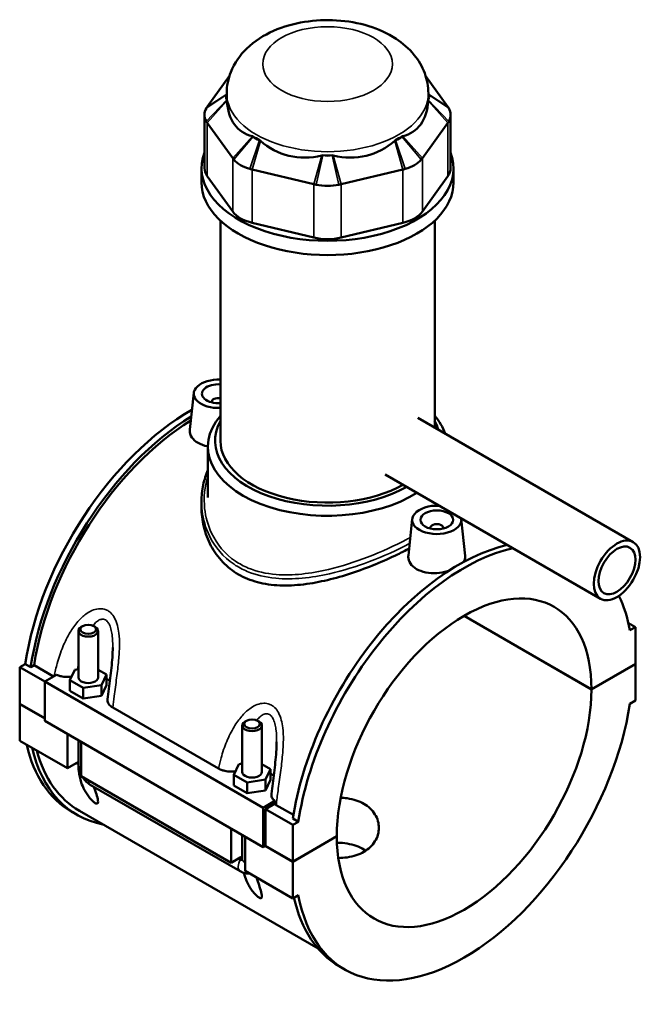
# Model space of a CAD drawing. Header units: millimetres. Extents: x -252 to 972, y -114 to 1156.
# Tile 7 of 8: x -98 to 92, y 855 to 1156. Entities that reach past the tile are written whole.
import ezdxf

# ---------------------------------------------------------------- set-up
doc = ezdxf.new("R2010")
doc.units = ezdxf.units.MM
doc.layers.add('Visible (ANSI)', color=7, linetype='Continuous', lineweight=50)
doc.layers.add('Visible Narrow (ANSI)', color=7, linetype='Continuous', lineweight=35)

msp = doc.modelspace()

# ---------------------------------------------------------------- linework, layer by layer
at = {"layer": 'Visible (ANSI)'}
for p, q in [((-33.78, 1138.38), (-40.57, 1128.91)), ((32.94, 1128.91), (26.15, 1138.38)), ((-34.62, 1131.87), (-34.62, 1133)), ((26.98, 1131.87), (26.98, 1133)), ((-41.41, 1126.48), (-41.41, 1110.19)), ((33.78, 1126.48), (33.78, 1110.19)), ((-40.57, 1124.05), (-32.78, 1113.19)), ((25.15, 1113.19), (32.94, 1124.05)), ((-42.32, 1105.85), (-42.32, 1110.19)), ((-32.78, 1096.9), (-40.57, 1107.76)), ((-26.83, 1109.76), (-8.03, 1105.26)), ((0.39, 1105.26), (19.2, 1109.76)), ((32.94, 1107.76), (25.15, 1096.9)), ((34.68, 1105.85), (34.68, 1110.19)), ((-36.54, 1026.86), (-36.54, 1094.15)), ((-8.03, 1088.97), (-26.83, 1093.47)), ((19.2, 1093.47), (0.39, 1088.97)), ((28.91, 1030.94), (28.91, 1094.15)), ((-44.68, 1041.5), (-45.88, 1030.33)), ((-39.19, 1038.78), (-39.19, 1038.58)), ((23.78, 1033.91), (89.57, 995.92)), ((-40.39, 1009.48), (-40.39, 1025.06)), ((13.78, 1016.59), (79.57, 978.6)), ((-42.32, 1008.34), (-42.32, 1006.54)), ((22.07, 1002.96), (20.87, 991.79)), ((37.04, 1002.96), (38.25, 991.73)), ((27.56, 1000.04), (27.56, 1000.24)), ((31.56, 1000.04), (31.56, 1000.24)), ((76.79, 950.88), (37.87, 973.36)), ((37.94, 973.4), (76.79, 950.97)), ((-78.63, 970.21), (-79.05, 969.96)), ((-75.24, 970.21), (-74.81, 969.96)), ((88.09, 971.14), (90.23, 969.91)), ((90.23, 969.91), (88.55, 968.94)), ((90.23, 958.72), (90.23, 969.91)), ((-79.93, 968.74), (-79.93, 954.56)), ((-73.93, 968.74), (-73.93, 954.56)), ((-97.86, 957.66), (-96.18, 958.63)), ((-97.86, 957.66), (-90.23, 953.25)), ((-97.86, 946.47), (-97.86, 957.66)), ((-94.51, 957.67), (-96.18, 958.63)), ((-93.48, 958.26), (-94.51, 957.67)), ((-87.51, 954.82), (-93.48, 958.26)), ((-82.51, 953.7), (-81.01, 956.91)), ((-81.01, 956.91), (-79.93, 957.08)), ((-73.93, 956.91), (-71.36, 955.42)), ((76.79, 950.97), (90.23, 958.72)), ((90.23, 958.64), (76.79, 950.88)), ((90.16, 958.68), (90.23, 958.64)), ((90.23, 947.45), (90.23, 958.64)), ((-86.63, 955.33), (-90.23, 953.25)), ((-71.36, 955.42), (-72.85, 952.2)), ((-71.36, 952.15), (-71.36, 955.42)), ((-90.23, 953.25), (-23.47, 914.71)), ((-90.23, 953.25), (-90.23, 941.25)), ((-82.51, 950.43), (-82.51, 953.7)), ((-78.43, 951.34), (-82.51, 953.7)), ((-72.85, 952.2), (-78.43, 951.34)), ((-78.43, 948.07), (-78.43, 951.34)), ((-72.85, 948.93), (-72.85, 952.2)), ((-72.85, 948.93), (-71.36, 952.15)), ((-82.51, 950.43), (-78.43, 948.07)), ((-78.43, 948.07), (-72.85, 948.93)), ((-97.86, 946.47), (-90.23, 942.07)), ((-97.86, 946.39), (-97.79, 946.43)), ((-97.86, 935.21), (-97.86, 946.39)), ((-90.23, 941.98), (-97.86, 946.39)), ((-69.45, 945.37), (-37.12, 926.71)), ((88.55, 946.48), (90.23, 947.45)), ((-90.23, 941.25), (-23.47, 902.71)), ((-29.87, 925.65), (-29.87, 939.83)), ((-28.57, 941.3), (-28.99, 941.06)), ((-25.17, 941.3), (-24.75, 941.06)), ((-23.87, 925.65), (-23.87, 939.83)), ((-83.3, 926.8), (-83.3, 937.25)), ((-97.86, 935.21), (-83.3, 926.8)), ((-79.93, 935.31), (-79.93, 928.02)), ((-79.05, 934.8), (-79.05, 924.35)), ((-80.58, 928.36), (-83.3, 926.8)), ((-79.93, 928.74), (-80.58, 928.36)), ((-80.58, 928.36), (-79.93, 927.99)), ((-32.45, 924.79), (-30.95, 928.01)), ((-30.95, 928.01), (-29.87, 928.18)), ((-23.87, 928), (-21.29, 926.52)), ((-79.05, 924.35), (-33.23, 897.89)), ((-32.45, 921.53), (-32.45, 924.79)), ((-28.36, 922.43), (-32.45, 924.79)), ((-21.29, 926.52), (-22.79, 923.3)), ((-21.29, 923.25), (-21.29, 926.52)), ((-76.31, 921.75), (-30.49, 895.29)), ((-32.45, 921.53), (-28.36, 919.17)), ((-22.79, 923.3), (-28.36, 922.43)), ((-28.36, 919.17), (-28.36, 922.43)), ((-22.79, 920.03), (-22.79, 923.3)), ((-22.79, 920.03), (-21.29, 923.25)), ((-28.36, 919.17), (-22.79, 920.03)), ((-23.47, 914.71), (-19.88, 916.79)), ((-20.02, 915.89), (-22.77, 914.3)), ((-14.24, 912.51), (-19.5, 915.55)), ((-80.33, 912.52), (-82, 913.48)), ((-79.62, 913.76), (-6.7, 871.66)), ((-23.47, 902.71), (-23.47, 914.71)), ((-22.77, 914.3), (-14.42, 909.49)), ((-22.77, 914.3), (-22.77, 903.12)), ((-12.74, 910.46), (-14.42, 909.49)), ((-14.42, 909.49), (-14.42, 898.3)), ((-12.74, 910.46), (-14.41, 911.42)), ((-33.23, 897.89), (-33.23, 908.34)), ((-29.87, 899.12), (-29.87, 906.4)), ((-28.99, 905.89), (-28.99, 895.44)), ((-14.42, 898.3), (-0.99, 906.06)), ((-0.99, 905.98), (-14.42, 898.22)), ((-1.06, 906.02), (-0.99, 905.98)), ((-22.77, 903.12), (-23.47, 902.71)), ((-14.42, 898.22), (-22.84, 903.08)), ((-22.77, 903.12), (-14.42, 898.3)), ((-29.87, 899.84), (-30.52, 899.46)), ((-30.52, 899.46), (-33.23, 897.89)), ((-30.96, 899.21), (-30.41, 898.89)), ((-30.52, 899.46), (-29.87, 899.08)), ((-14.42, 898.22), (-14.42, 887.03)), ((-28.99, 895.44), (-14.42, 887.03)), ((-14.42, 887.03), (-12.74, 888)), ((1.44, 865.31), (-0.23, 866.28))]:
    msp.add_line(p, q, dxfattribs=at)
for centre, major_axis, ratio, start_param, end_param in [((-30.41, 1131.87), (-4.4, 0), 0.57735, 5.985372, 6.604384), ((-3.82, 1131.87), (-30.8, 0), 0.57735, 0, 0.045116), ((22.78, 1131.87), (4.4, 0), 0.57735, 5.961987, 6.580998), ((-3.82, 1131.87), (30.8, 0), 0.57735, 6.238069, 6.283185), ((-30.41, 1126.48), (-11, 0), 0.57735, 5.961987, 6.604384), ((-3.82, 1155.52), (26.68, 33.82), 0.45491, 2.674561, 3.34806), ((-3.82, 1155.52), (26.68, -33.82), 0.45491, 6.076718, 6.750217), ((22.78, 1126.48), (11, 0), 0.57735, 5.961987, 6.604384), ((-22.62, 1121.01), (-4.4, 0), 0.57735, 0.464199, 1.106597), ((-3.82, 1131.87), (30.8, 0), 0.57735, 3.881875, 3.972107), ((14.99, 1121.01), (-4.4, 0), 0.57735, 2.034996, 2.677393), ((-3.82, 1131.87), (30.8, 0), 0.57735, 5.452671, 5.542903), ((-3.82, 1155.52), (-13.24, -41.17), 0.675461, 5.998116, 6.671615), ((-3.82, 1155.52), (13.24, -41.17), 0.675461, 5.894756, 6.568255), ((-3.82, 1110.19), (-38.5, 0), 0.57735, 6.065775, 9.642188), ((-3.82, 1116.51), (-4.4, 0), 0.57735, 1.249598, 1.891995), ((-3.82, 1131.87), (30.8, 0), 0.57735, 4.667273, 4.757505), ((-22.62, 1115.62), (11, 0), 0.57735, 3.605792, 4.24819), ((14.99, 1115.62), (11, 0), 0.57735, 5.176588, 5.818986), ((-30.41, 1110.19), (-11, 0), 0.57735, 0, 0.392699), ((22.78, 1110.19), (11, 0), 0.57735, 5.890486, 6.283185), ((-3.82, 1105.85), (-38.5, 0), 0.57735, 0, 3.141593), ((-3.82, 1111.13), (11, 0), 0.57735, 4.39119, 5.033588), ((-22.62, 1099.33), (-11, 0), 0.57735, 0.392699, 1.178097), ((14.99, 1099.33), (-11, 0), 0.57735, 1.963495, 2.748894), ((-3.82, 1094.84), (-11, 0), 0.57735, 1.178097, 1.963495), ((-37.19, 1041.23), (-7.5, 0), 0.57735, 4.625555, 7.940816), ((-37.19, 1041.23), (-5, 0), 0.57735, 4.581931, 7.984439), ((-37.19, 1038.78), (-2, 0), 0.57735, 4.381145, 6.460896), ((-45.54, 976.64), (-36.47, -63.16), 0.57735, 3.921026, 5.308115), ((-43.87, 975.68), (36.47, 63.16), 0.57735, 0.816135, 2.166522), ((-43.87, 975.68), (-35.75, -61.92), 0.57735, 3.961, 5.304274), ((-3.82, 1025.06), (-36.58, 0), 0.57735, 5.820231, 8.695674), ((-3.82, 1026.86), (-34.37, 0), 0.57735, 5.972094, 8.635245), ((-3.82, 1025.06), (36.58, 0), 0.57735, 0.192969, 0.462955), ((-3.82, 1026.86), (34.37, 0), 0.57735, 0.173711, 0.311092), ((-3.82, 1026.86), (-32.72, 0), 0.57735, 0, 2.351851), ((29.56, 1002.69), (-7.5, 0), 0.57735, 4.601444, 9.535723), ((29.56, 1000.24), (-2, 0), 0.57735, 2.963882, 6.460896), ((36.23, 929.43), (36.47, 63.16), 0.57735, 0.492973, 2.166522), ((37.9, 928.47), (-36.47, -63.16), 0.57735, 3.634566, 5.308115), ((37.9, 928.47), (27.5, 47.63), 0.57735, 5.498696, 8.638471), ((37.9, 928.47), (36.47, 63.16), 0.57735, 5.687459, 5.907337), ((-76.93, 968.74), (3, 0), 0.57735, 2.356194, 7.068583), ((-76.93, 954.56), (-3, 0), 0.57735, 0, 3.141593), ((-76.93, 951.29), (7.5, 0), 0.57735, 0.497207, 0.732403), ((37.9, 928.47), (-27.5, -47.63), 0.57735, 5.498696, 8.638471), ((37.9, 928.47), (-36.47, -63.16), 0.57735, 5.687459, 8.449708), ((-26.87, 939.83), (3, 0), 0.57735, 2.356194, 7.068583), ((-45.54, 976.64), (-36.47, -63.16), 0.57735, 5.729889, 6.283185), ((-43.87, 975.68), (-36.47, -63.16), 0.57735, 5.729889, 6.48154), ((-43.87, 975.68), (-35.75, -61.92), 0.57735, 5.763173, 6.283185), ((-76.93, 928.02), (-3, 0), 0.57735, 0, 0.021016), ((-26.87, 925.65), (-3, 0), 0.57735, 0, 3.141593), ((-26.87, 922.39), (7.5, 0), 0.57735, 0.497207, 0.732403), ((-26.87, 899.12), (-3, 0), 0.57735, 0, 0.021016), ((36.23, 929.43), (-36.47, -63.16), 0.57735, 5.720521, 6.283185)]:
    msp.add_ellipse(centre, major_axis=major_axis, ratio=ratio, start_param=start_param, end_param=end_param, dxfattribs=at)
for centre, major_axis in [((29.56, 1002.69), (-5, 0)), ((84.57, 987.26), (5, 8.66)), ((84.57, 987.26), (4, 6.93)), ((-76.93, 969.23), (-2.4, 0)), ((-26.87, 940.32), (-2.4, 0))]:
    msp.add_ellipse(centre, major_axis=major_axis, ratio=0.57735, dxfattribs=at)
for points, knots in [([(26.98, 1133), (26.98, 1135.13), (26.58, 1137.24), (25.1, 1141.27), (23.98, 1143.14), (21.05, 1146.77), (19.14, 1148.4), (14.51, 1151.44), (11.69, 1152.69), (5.6, 1154.57), (2.29, 1155.14), (-4.34, 1155.55), (-7.66, 1155.39), (-14.16, 1154.35), (-17.33, 1153.45), (-23.28, 1150.82), (-26.08, 1149.09), (-30.51, 1144.79), (-32.26, 1142.39), (-34.17, 1137.5), (-34.62, 1135.26), (-34.62, 1133)], [5.497787, 5.497787, 5.497787, 5.497787, 5.706912, 5.706912, 5.934618, 5.934618, 6.218708, 6.218708, 6.578262, 6.578262, 6.962446, 6.962446, 7.341191, 7.341191, 7.722154, 7.722154, 8.103524, 8.103524, 8.417328, 8.417328, 8.63938, 8.63938, 8.63938, 8.63938]), ([(-40.57, 1128.91), (-40.62, 1128.84), (-40.67, 1128.77), (-40.76, 1128.63), (-40.81, 1128.56), (-40.85, 1128.48)], [-0.39269908, -0.39269908, -0.39269908, -0.39269908, -0.35694891, -0.35694891, -0.32119874, -0.32119874, -0.32119874, -0.32119874]), ([(33.21, 1128.48), (33.17, 1128.56), (33.13, 1128.63), (33.04, 1128.77), (32.99, 1128.84), (32.94, 1128.91)], [0.32119874, 0.32119874, 0.32119874, 0.32119874, 0.35694891, 0.35694891, 0.39269908, 0.39269908, 0.39269908, 0.39269908]), ([(-40.85, 1124.47), (-40.81, 1124.4), (-40.76, 1124.33), (-40.67, 1124.19), (-40.62, 1124.12), (-40.57, 1124.05)], [0.32119874, 0.32119874, 0.32119874, 0.32119874, 0.35694891, 0.35694891, 0.39269908, 0.39269908, 0.39269908, 0.39269908]), ([(32.94, 1124.05), (32.99, 1124.12), (33.04, 1124.19), (33.13, 1124.33), (33.17, 1124.4), (33.21, 1124.47)], [-0.39269908, -0.39269908, -0.39269908, -0.39269908, -0.35694891, -0.35694891, -0.32119874, -0.32119874, -0.32119874, -0.32119874]), ([(-32.78, 1113.19), (-32.73, 1113.12), (-32.68, 1113.05), (-32.57, 1112.92), (-32.52, 1112.85), (-32.46, 1112.78)], [-0.39269908, -0.39269908, -0.39269908, -0.39269908, -0.35694891, -0.35694891, -0.32119874, -0.32119874, -0.32119874, -0.32119874]), ([(24.82, 1112.78), (24.88, 1112.85), (24.94, 1112.92), (25.05, 1113.05), (25.1, 1113.12), (25.15, 1113.19)], [0.32119874, 0.32119874, 0.32119874, 0.32119874, 0.35694891, 0.35694891, 0.39269908, 0.39269908, 0.39269908, 0.39269908]), ([(-27.55, 1109.94), (-27.43, 1109.91), (-27.31, 1109.88), (-27.07, 1109.81), (-26.95, 1109.78), (-26.83, 1109.76)], [0.32119874, 0.32119874, 0.32119874, 0.32119874, 0.35694891, 0.35694891, 0.39269908, 0.39269908, 0.39269908, 0.39269908]), ([(19.2, 1109.76), (19.32, 1109.78), (19.44, 1109.81), (19.68, 1109.88), (19.79, 1109.91), (19.91, 1109.94)], [-0.39269908, -0.39269908, -0.39269908, -0.39269908, -0.35694891, -0.35694891, -0.32119874, -0.32119874, -0.32119874, -0.32119874]), ([(-8.03, 1105.26), (-7.91, 1105.23), (-7.78, 1105.2), (-7.54, 1105.15), (-7.41, 1105.12), (-7.29, 1105.1)], [-0.39269908, -0.39269908, -0.39269908, -0.39269908, -0.35694891, -0.35694891, -0.32119874, -0.32119874, -0.32119874, -0.32119874]), ([(-0.34, 1105.1), (-0.22, 1105.12), (-0.1, 1105.15), (0.15, 1105.2), (0.27, 1105.23), (0.39, 1105.26)], [0.32119874, 0.32119874, 0.32119874, 0.32119874, 0.35694891, 0.35694891, 0.39269908, 0.39269908, 0.39269908, 0.39269908]), ([(-40.39, 1025.16), (-40.44, 1025.17), (-40.49, 1025.17), (-41.61, 1025.4), (-42.59, 1025.76), (-44.14, 1026.65), (-44.81, 1027.24), (-45.69, 1028.57), (-45.9, 1029.3), (-45.9, 1030.1), (-45.89, 1030.21), (-45.88, 1030.33)], [2.282908, 2.282908, 2.282908, 2.282908, 2.297472, 2.297472, 2.625916, 2.625916, 2.95436, 2.95436, 3.282804, 3.282804, 3.337131, 3.337131, 3.337131, 3.337131]), ([(-42.32, 1008.34), (-42.32, 1009.19), (-42.27, 1010.04), (-42.1, 1011.72), (-41.97, 1012.55), (-41.63, 1014.18), (-41.43, 1014.98), (-40.95, 1016.47), (-40.69, 1017.18), (-40.39, 1017.86)], [26.686704, 26.686704, 26.686704, 26.686704, 26.999645, 26.999645, 27.309349, 27.309349, 27.613191, 27.613191, 27.889008, 27.889008, 27.889008, 27.889008]), ([(21.1, 993.94), (19.99, 993.34), (18.8, 992.73), (15.44, 991.09), (13.15, 990.06), (8.4, 988.12), (5.94, 987.2), (1.02, 985.58), (-1.44, 984.88), (-6.2, 983.75), (-8.66, 983.28), (-13.58, 982.69), (-16.04, 982.56), (-20.77, 982.76), (-23.06, 983.08), (-27.32, 984.21), (-29.29, 985.02), (-32.79, 987.05), (-34.42, 988.31), (-37.26, 991.28), (-38.48, 992.98), (-40.42, 996.63), (-41.14, 998.6), (-42.09, 1002.58), (-42.32, 1004.6), (-42.32, 1006.54)], [6.252018, 6.252018, 6.252018, 6.252018, 6.683388, 6.683388, 7.424716, 7.424716, 8.166045, 8.166045, 8.907373, 8.907373, 9.65156, 9.65156, 10.395746, 10.395746, 11.139933, 11.139933, 11.884119, 11.884119, 12.628306, 12.628306, 13.372493, 13.372493, 14.116679, 14.116679, 14.860866, 14.860866, 14.860866, 14.860866]), ([(33.02, 987.01), (32.97, 986.99), (32.92, 986.98), (31.8, 986.67), (30.64, 986.48), (28.46, 986.37), (27.29, 986.43), (25.14, 986.86), (24.16, 987.22), (23.39, 987.67), (22.61, 988.11), (21.94, 988.7), (21.06, 990.03), (20.85, 990.76), (20.85, 991.56), (20.86, 991.67), (20.87, 991.79)], [4.252304, 4.252304, 4.252304, 4.252304, 4.266909, 4.266909, 4.594944, 4.594944, 4.923388, 4.923388, 5.251832, 5.251832, 5.251832, 5.580276, 5.580276, 5.90872, 5.90872, 5.963047, 5.963047, 5.963047, 5.963047]), ([(38.25, 991.73), (38.26, 991.64), (38.26, 991.55), (38.26, 990.91), (38.06, 990.33), (37.66, 989.78)], [3.2302603, 3.2302603, 3.2302603, 3.2302603, 3.2828041, 3.2828041, 3.5936365, 3.5936365, 3.5936365, 3.5936365]), ([(-69.43, 963.71), (-69.43, 962.73), (-69.48, 961.71), (-69.62, 959.63), (-69.72, 958.57), (-69.95, 956.43), (-70.09, 955.36), (-70.36, 953.21), (-70.5, 952.14), (-70.78, 949.99), (-70.91, 948.92), (-71.04, 947.85)], [4.842003, 4.842003, 4.842003, 4.842003, 5.185771, 5.185771, 5.529539, 5.529539, 5.873307, 5.873307, 6.217075, 6.217075, 6.560844, 6.560844, 6.560844, 6.560844]), ([(-86.63, 955.33), (-86.43, 955.24), (-86.23, 955.17), (-85.66, 954.98), (-85.28, 954.89), (-84.18, 954.7), (-83.43, 954.66), (-82.46, 954.72), (-82.23, 954.74), (-82.01, 954.77)], [-0.6484773, -0.6484773, -0.6484773, -0.6484773, -0.5757058, -0.5757058, -0.452537, -0.452537, -0.2287038, -0.2287038, -0.1601112, -0.1601112, -0.1601112, -0.1601112]), ([(-71.04, 947.85), (-71.05, 947.76), (-71.06, 947.67), (-71.04, 947.16), (-70.9, 946.75), (-70.34, 946), (-69.95, 945.66), (-69.45, 945.37)], [-0.4739926, -0.4739926, -0.4739926, -0.4739926, -0.4260435, -0.4260435, -0.2110445, -0.2110445, 0, 0, 0, 0]), ([(-19.37, 934.81), (-19.37, 933.83), (-19.41, 932.8), (-19.56, 930.72), (-19.66, 929.66), (-19.89, 927.53), (-20.02, 926.46), (-20.29, 924.31), (-20.44, 923.23), (-20.71, 921.09), (-20.85, 920.02), (-20.98, 918.95)], [4.842003, 4.842003, 4.842003, 4.842003, 5.185771, 5.185771, 5.529539, 5.529539, 5.873307, 5.873307, 6.217075, 6.217075, 6.560844, 6.560844, 6.560844, 6.560844]), ([(-75.19, 921.1), (-75.06, 920.71), (-74.93, 920.34), (-74.56, 919.24), (-74.31, 918.48), (-74.05, 917.47), (-73.99, 917.16), (-73.92, 916.61), (-73.92, 916.38), (-74.02, 916.1), (-74.1, 916), (-74.3, 915.97), (-74.38, 915.98), (-74.57, 916.03), (-74.68, 916.08), (-74.94, 916.23), (-75.08, 916.32), (-75.35, 916.54), (-75.49, 916.66), (-75.9, 917.05), (-76.17, 917.33), (-76.73, 918), (-77.03, 918.41), (-77.57, 919.23), (-77.81, 919.64), (-78.47, 920.88), (-78.8, 921.69), (-79.43, 923.57), (-79.7, 924.79), (-79.9, 926.67), (-79.94, 927.34), (-79.93, 927.99)], [1.216511, 1.216511, 1.216511, 1.216511, 1.38035, 1.38035, 1.721593, 1.721593, 1.892214, 1.892214, 2.062836, 2.062836, 2.173445, 2.173445, 2.228749, 2.228749, 2.284054, 2.284054, 2.339358, 2.339358, 2.394663, 2.394663, 2.505272, 2.505272, 2.675893, 2.675893, 2.846515, 2.846515, 3.187758, 3.187758, 3.71073, 3.71073, 3.999645, 3.999645, 3.999645, 3.999645]), ([(-79.93, 927.95), (-79.93, 927.45), (-79.86, 926.97), (-79.63, 926.01), (-79.46, 925.54), (-79.19, 924.96), (-79.12, 924.82), (-79.05, 924.69)], [1.5844048, 1.5844048, 1.5844048, 1.5844048, 1.8849556, 1.8849556, 2.1991149, 2.1991149, 2.2930913, 2.2930913, 2.2930913, 2.2930913]), ([(-78.75, 924.18), (-78.68, 924.05), (-78.59, 923.93), (-78.22, 923.4), (-77.9, 923.02), (-77.17, 922.33), (-76.77, 922.01), (-76.31, 921.75)], [2.4192976, 2.4192976, 2.4192976, 2.4192976, 2.5132741, 2.5132741, 2.8274334, 2.8274334, 3.1415927, 3.1415927, 3.1415927, 3.1415927]), ([(-37.12, 926.71), (-36.81, 926.52), (-36.45, 926.36), (-35.67, 926.1), (-35.26, 925.99), (-34.11, 925.79), (-33.36, 925.75), (-32.4, 925.81), (-32.17, 925.84), (-31.95, 925.86)], [-0.7231392, -0.7231392, -0.7231392, -0.7231392, -0.5878857, -0.5878857, -0.452537, -0.452537, -0.2287038, -0.2287038, -0.1601112, -0.1601112, -0.1601112, -0.1601112]), ([(-20.98, 918.95), (-20.98, 918.91), (-20.99, 918.86), (-21.01, 918.4), (-20.89, 917.99), (-20.46, 917.31), (-20.2, 917.04), (-19.88, 916.79)], [-0.4497309, -0.4497309, -0.4497309, -0.4497309, -0.426968, -0.426968, -0.2113638, -0.2113638, -0.0503306, -0.0503306, -0.0503306, -0.0503306]), ([(0.21, 917.79), (0.87, 917.76), (1.53, 917.69), (3.13, 917.46), (4.06, 917.25), (5.78, 916.67), (6.57, 916.32), (7.27, 915.92)], [8.7169103, 8.7169103, 8.7169103, 8.7169103, 8.9131811, 8.9131811, 9.2103253, 9.2103253, 9.5074696, 9.5074696, 9.5074696, 9.5074696]), ([(7.27, 915.92), (7.97, 915.51), (8.63, 915.03), (9.78, 913.94), (10.28, 913.34), (11.07, 912.04), (11.38, 911.36), (11.77, 909.96), (11.86, 909.25), (11.86, 907.89), (11.77, 907.18), (11.38, 905.79), (11.07, 905.11), (10.28, 903.82), (9.78, 903.22), (8.63, 902.13), (7.97, 901.65), (6.57, 900.84), (5.78, 900.49), (4.06, 899.91), (3.13, 899.7), (1.3, 899.42), (0.39, 899.35), (-0.52, 899.34)], [0, 0, 0, 0, 0.297144, 0.297144, 0.594288, 0.594288, 0.891433, 0.891433, 1.188577, 1.188577, 1.485649, 1.485649, 1.782722, 1.782722, 2.079795, 2.079795, 2.376867, 2.376867, 2.67394, 2.67394, 2.971013, 2.971013, 3.239367, 3.239367, 3.239367, 3.239367]), ([(7.27, 902), (6.57, 902.4), (5.78, 902.76), (4.07, 903.36), (3.14, 903.59), (1.21, 903.92), (0.2, 904.01), (-0.86, 904.04), (-0.9, 904.04), (-0.95, 904.04)], [0, 0, 0, 0, 0.2963736, 0.2963736, 0.5927473, 0.5927473, 0.8891209, 0.8891209, 0.9029589, 0.9029589, 0.9029589, 0.9029589]), ([(-30.41, 898.89), (-30.33, 898.84), (-30.25, 898.81), (-30.1, 898.79), (-30.04, 898.79), (-29.95, 898.84), (-29.92, 898.87), (-29.88, 898.96), (-29.87, 899.02), (-29.87, 899.08)], [0, 0, 0, 0, 0.0353577, 0.0353577, 0.0721371, 0.0721371, 0.101011, 0.101011, 0.1318024, 0.1318024, 0.1318024, 0.1318024]), ([(-30.49, 895.29), (-30.03, 895.03), (-29.52, 894.81), (-28.51, 894.61), (-28.06, 894.58), (-27.58, 894.63)], [3.1415927, 3.1415927, 3.1415927, 3.1415927, 3.4557519, 3.4557519, 3.6781723, 3.6781723, 3.6781723, 3.6781723]), ([(-25.57, 893.47), (-25.27, 892.61), (-24.99, 891.8), (-24.5, 890.34), (-24.25, 889.57), (-23.99, 888.57), (-23.92, 888.25), (-23.86, 887.71), (-23.86, 887.47), (-23.96, 887.19), (-24.03, 887.1), (-24.23, 887.07), (-24.31, 887.07), (-24.51, 887.12), (-24.62, 887.17), (-24.88, 887.32), (-25.01, 887.42), (-25.29, 887.64), (-25.43, 887.76), (-25.84, 888.14), (-26.1, 888.43), (-26.67, 889.1), (-26.96, 889.5), (-27.51, 890.32), (-27.75, 890.74), (-28.41, 891.97), (-28.74, 892.79), (-29.13, 893.94), (-29.25, 894.37), (-29.36, 894.8)], [1.046604, 1.046604, 1.046604, 1.046604, 1.38035, 1.38035, 1.721593, 1.721593, 1.892214, 1.892214, 2.062836, 2.062836, 2.173445, 2.173445, 2.228749, 2.228749, 2.284054, 2.284054, 2.339358, 2.339358, 2.394663, 2.394663, 2.505272, 2.505272, 2.675893, 2.675893, 2.846515, 2.846515, 3.187758, 3.187758, 3.379123, 3.379123, 3.379123, 3.379123])]:
    msp.add_open_spline(points, degree=3, knots=knots, dxfattribs=at)
for points in [[(-34.59, 1131.07), (-34.58, 1130.98), (-34.58, 1130.89), (-34.57, 1130.79)], [(26.93, 1130.79), (26.94, 1130.89), (26.95, 1130.98), (26.95, 1131.07)], [(-26.78, 1119.93), (-26.71, 1119.92), (-26.63, 1119.9), (-26.56, 1119.87)], [(18.92, 1119.87), (19, 1119.9), (19.07, 1119.92), (19.15, 1119.93)], [(-24.59, 1118.74), (-24.51, 1118.67), (-24.43, 1118.6), (-24.34, 1118.53)], [(16.71, 1118.53), (16.79, 1118.6), (16.87, 1118.67), (16.96, 1118.74)], [(-5.54, 1114.03), (-5.43, 1114.06), (-5.32, 1114.08), (-5.21, 1114.1)], [(-2.43, 1114.1), (-2.32, 1114.08), (-2.21, 1114.06), (-2.09, 1114.03)], [(-19.88, 916.79), (-19.92, 916.49), (-19.97, 916.19), (-20.02, 915.89)], [(-19.5, 915.55), (-19.68, 915.66), (-19.86, 915.77), (-20.02, 915.89)], [(7.88, 901.63), (7.68, 901.76), (7.48, 901.88), (7.27, 902)]]:
    msp.add_open_spline(points, degree=3, dxfattribs=at)
at = {"layer": 'Visible Narrow (ANSI)'}
for p, q in [((-34.62, 1132.65), (-40.85, 1128.48)), ((-34.62, 1132.75), (-40.57, 1128.91)), ((32.94, 1128.91), (26.98, 1132.75)), ((33.21, 1128.48), (26.98, 1132.65)), ((-40.85, 1124.47), (-34.59, 1131.07)), ((-40.57, 1124.05), (-34.57, 1130.79)), ((26.93, 1130.79), (32.94, 1124.05)), ((26.95, 1131.07), (33.21, 1124.47)), ((-40.57, 1107.76), (-40.57, 1124.05)), ((32.94, 1124.05), (32.94, 1107.76)), ((-26.78, 1119.93), (-32.78, 1113.19)), ((-26.56, 1119.87), (-32.46, 1112.78)), ((24.82, 1112.78), (18.92, 1119.87)), ((25.15, 1113.19), (19.15, 1119.93)), ((-27.55, 1109.94), (-24.59, 1118.74)), ((-26.83, 1109.76), (-24.34, 1118.53)), ((16.71, 1118.53), (19.2, 1109.76)), ((16.96, 1118.74), (19.91, 1109.94)), ((-5.54, 1114.03), (-8.03, 1105.26)), ((-5.21, 1114.1), (-7.29, 1105.1)), ((-0.34, 1105.1), (-2.43, 1114.1)), ((0.39, 1105.26), (-2.09, 1114.03)), ((-32.78, 1113.19), (-32.78, 1096.9)), ((25.15, 1096.9), (25.15, 1113.19)), ((-26.83, 1093.47), (-26.83, 1109.76)), ((19.2, 1109.76), (19.2, 1093.47)), ((-8.03, 1105.26), (-8.03, 1088.97)), ((0.39, 1088.97), (0.39, 1105.26))]:
    msp.add_line(p, q, dxfattribs=at)
msp.add_ellipse((-3.82, 1141.98), major_axis=(19.8, 0), ratio=0.57735, dxfattribs=at)
for centre, major_axis, start_param, end_param in [((-3.82, 1133), (-30.8, 0), 0, 3.141593), ((-76.93, 928.02), (-3, 0), 0.021016, 0.785398), ((-74.81, 924.35), (-1.5, -2.6), 5.497787, 6.283185), ((-28.99, 897.89), (-1.5, -2.6), 4.661023, 6.283185), ((-26.87, 899.12), (-3, 0), 0.021016, 0.785398)]:
    msp.add_ellipse(centre, major_axis=major_axis, ratio=0.57735, start_param=start_param, end_param=end_param, dxfattribs=at)
for points, knots in [([(21.47, 997.35), (21.09, 997.14), (20.71, 996.93), (16.78, 994.83), (12.71, 992.95), (4.57, 989.83), (0.54, 988.53), (-8.97, 986.26), (-14.47, 985.59), (-22.58, 986.25), (-25.45, 986.9), (-29.44, 988.56), (-30.74, 989.26), (-35.16, 992.24), (-37.63, 995.23), (-40.37, 1001), (-41.08, 1003.57), (-41.71, 1009.48), (-41.39, 1012.84), (-40.39, 1015.99)], [17.94556, 17.94556, 17.94556, 17.94556, 18.095438, 18.095438, 19.457534, 19.457534, 20.687136, 20.687136, 22.367591, 22.367591, 23.36813, 23.36813, 23.904323, 23.904323, 25.326086, 25.326086, 26.326744, 26.326744, 27.588484, 27.588484, 27.588484, 27.588484]), ([(-42.32, 1008.34), (-42.32, 1007.39), (-42.26, 1006.43), (-41.84, 1002.83), (-41.09, 1000.23), (-38.24, 994.37), (-35.67, 991.33), (-31.13, 988.27), (-29.78, 987.54), (-25.69, 985.82), (-22.74, 985.14), (-14.42, 984.37), (-8.8, 984.98), (0.92, 987.18), (5.03, 988.46), (13.33, 991.57), (17.47, 993.44), (21.13, 995.39), (21.2, 995.43), (21.27, 995.47)], [-26.686704, -26.686704, -26.686704, -26.686704, -26.326744, -26.326744, -25.326086, -25.326086, -23.904323, -23.904323, -23.36813, -23.36813, -22.367591, -22.367591, -20.687136, -20.687136, -19.457534, -19.457534, -18.095438, -18.095438, -18.069614, -18.069614, -18.069614, -18.069614]), ([(-69.45, 945.37), (-69.31, 946.5), (-69.17, 947.64), (-68.77, 950.63), (-68.5, 952.5), (-68.02, 956.18), (-67.8, 957.98), (-67.5, 961.29), (-67.4, 962.78), (-67.38, 965.55), (-67.42, 966.83), (-67.67, 968.88), (-67.81, 969.66), (-68.22, 971.22), (-68.51, 971.99), (-69.21, 973.28), (-69.6, 973.82), (-70.34, 974.53), (-70.65, 974.77), (-70.98, 974.96), (-71.31, 975.14), (-71.66, 975.29), (-72.59, 975.55), (-73.2, 975.59), (-74.5, 975.45), (-75.19, 975.25), (-76.48, 974.67), (-77.08, 974.31), (-78.53, 973.25), (-79.35, 972.47), (-80.97, 970.61), (-81.74, 969.51), (-83.3, 966.93), (-84.04, 965.43), (-85.36, 962.23), (-85.93, 960.53), (-86.76, 957.53), (-87.07, 956.23), (-87.33, 954.92)], [-6.622375, -6.622375, -6.622375, -6.622375, -6.276699, -6.276699, -5.726011, -5.726011, -5.21112, -5.21112, -4.793245, -4.793245, -4.432786, -4.432786, -4.199353, -4.199353, -3.946276, -3.946276, -3.723252, -3.723252, -3.583862, -3.583862, -3.583862, -3.444472, -3.444472, -3.221448, -3.221448, -2.968372, -2.968372, -2.734939, -2.734939, -2.374479, -2.374479, -1.956605, -1.956605, -1.441714, -1.441714, -0.891026, -0.891026, -0.471581, -0.471581, -0.471581, -0.471581]), ([(-75.51, 970.34), (-75.47, 970.39), (-75.44, 970.43), (-75.08, 970.88), (-74.75, 971.23), (-74.03, 971.84), (-73.64, 972.08), (-72.9, 972.33), (-72.55, 972.37), (-72.02, 972.28), (-71.82, 972.21), (-71.63, 972.1), (-71.44, 971.99), (-71.26, 971.84), (-70.83, 971.38), (-70.6, 971), (-70.18, 970.08), (-70.01, 969.52), (-69.75, 968.34), (-69.66, 967.74), (-69.49, 966.16), (-69.44, 965.15), (-69.43, 963.99), (-69.43, 963.85), (-69.43, 963.71)], [2.709156, 2.709156, 2.709156, 2.709156, 2.734939, 2.734939, 2.968372, 2.968372, 3.221448, 3.221448, 3.444472, 3.444472, 3.583862, 3.583862, 3.583862, 3.723252, 3.723252, 3.946276, 3.946276, 4.199353, 4.199353, 4.432786, 4.432786, 4.793245, 4.793245, 4.842003, 4.842003, 4.842003, 4.842003]), ([(-19.5, 915.55), (-19.33, 916.97), (-19.15, 918.42), (-18.7, 921.72), (-18.44, 923.59), (-17.96, 927.27), (-17.73, 929.08), (-17.44, 932.38), (-17.34, 933.88), (-17.31, 936.65), (-17.36, 937.93), (-17.61, 939.97), (-17.75, 940.76), (-18.16, 942.32), (-18.45, 943.09), (-19.15, 944.38), (-19.54, 944.92), (-20.28, 945.63), (-20.59, 945.86), (-20.92, 946.05), (-21.25, 946.24), (-21.59, 946.39), (-22.53, 946.64), (-23.14, 946.68), (-24.44, 946.55), (-25.13, 946.34), (-26.41, 945.76), (-27.01, 945.4), (-28.47, 944.34), (-29.28, 943.56), (-30.9, 941.71), (-31.68, 940.61), (-33.24, 938.03), (-33.98, 936.52), (-35.3, 933.33), (-35.87, 931.63), (-36.64, 928.86), (-36.9, 927.78), (-37.12, 926.71)], [-6.716726, -6.716726, -6.716726, -6.716726, -6.276699, -6.276699, -5.726011, -5.726011, -5.211119, -5.211119, -4.793245, -4.793245, -4.432786, -4.432786, -4.199353, -4.199353, -3.946276, -3.946276, -3.723252, -3.723252, -3.583862, -3.583862, -3.583862, -3.444472, -3.444472, -3.221448, -3.221448, -2.968372, -2.968372, -2.734939, -2.734939, -2.374479, -2.374479, -1.956605, -1.956605, -1.441714, -1.441714, -0.891026, -0.891026, -0.545349, -0.545349, -0.545349, -0.545349]), ([(-25.44, 941.44), (-25.41, 941.48), (-25.37, 941.53), (-25.02, 941.97), (-24.69, 942.33), (-23.96, 942.93), (-23.57, 943.17), (-22.84, 943.43), (-22.49, 943.47), (-21.95, 943.38), (-21.76, 943.3), (-21.57, 943.19), (-21.38, 943.09), (-21.2, 942.94), (-20.76, 942.47), (-20.53, 942.1), (-20.12, 941.18), (-19.94, 940.61), (-19.68, 939.44), (-19.59, 938.84), (-19.42, 937.26), (-19.38, 936.25), (-19.37, 935.09), (-19.37, 934.95), (-19.37, 934.81)], [2.709156, 2.709156, 2.709156, 2.709156, 2.734939, 2.734939, 2.968372, 2.968372, 3.221448, 3.221448, 3.444472, 3.444472, 3.583862, 3.583862, 3.583862, 3.723252, 3.723252, 3.946276, 3.946276, 4.199353, 4.199353, 4.432786, 4.432786, 4.793245, 4.793245, 4.842003, 4.842003, 4.842003, 4.842003])]:
    msp.add_open_spline(points, degree=3, knots=knots, dxfattribs=at)
for points in [[(-80.22, 957.04), (-80.13, 957.56), (-80.03, 958.09), (-79.93, 958.61)], [(-30.16, 928.13), (-30.07, 928.66), (-29.97, 929.18), (-29.87, 929.7)]]:
    msp.add_open_spline(points, degree=3, dxfattribs=at)

doc.saveas('drawing.dxf')
